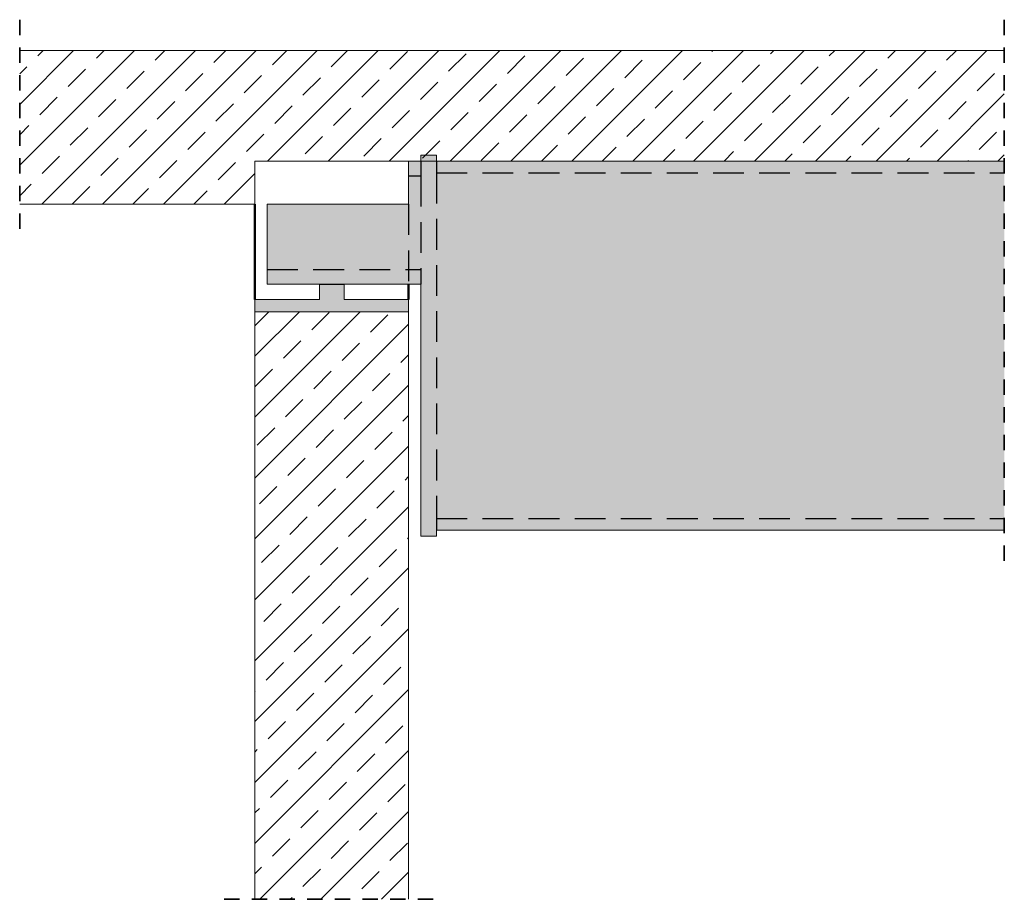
# Model space of a CAD drawing. Header units: millimetres. Extents: x -61 to 115, y -10 to 52.
# Tile 13 of 14: x 60.15 to 68.16, y 44.53 to 51.68. Entities that reach past the tile are written whole.
import ezdxf

# ---------------------------------------------------------------- set-up
doc = ezdxf.new("R2010")
doc.units = ezdxf.units.MM
doc.linetypes.add('HIDDEN', pattern=[0.375, 0.25, -0.125])
doc.linetypes.add('HIDDENX2', pattern=[0.75, 0.5, -0.25])
for name, color, linetype, lineweight in [('Achsen', 7, 'Continuous', 20), ('Bewehrung untere Lage', 7, 'Continuous', 20), ('Geschnittene Kanten', 7, 'Continuous', 20), ('Schraffuren', 7, 'Continuous', 20)]:
    doc.layers.add(name, color=color, linetype=linetype, lineweight=lineweight)
pattern_1 = [(45, (0, 0), (-0.2474874, 0.2474874), [0.2, -0.125]), (45, (-0.12374, 0.12374), (-0.2474874, 0.2474874), [])]

msp = doc.modelspace()

# ---------------------------------------------------------------- hatches: boundary and pattern name
at = {"layer": 'Schraffuren', "lineweight": 13}
h = msp.add_hatch(dxfattribs=at)
h.set_pattern_fill('bB', color=6, scale=0.01, angle=45, style=0, pattern_type=2)
h.set_pattern_definition(pattern_1)
h.paths.add_polyline_path([(62.064659, 50.534161), (68.157104, 50.534161), (68.157104, 51.434161), (60.152481, 51.434161), (60.152481, 50.184161), (62.064659, 50.184161)])
at = {"layer": 'Schraffuren', "lineweight": 13, "true_color": 0x4682b4}
for points in [[(62.164659, 49.534161), (63.414659, 49.534161), (63.414659, 50.534161), (63.314659, 50.534161), (63.314659, 50.184161), (62.164659, 50.184161)], [(63.414659, 47.484161), (63.539659, 47.484161), (63.539659, 50.584161), (63.414659, 50.584161)], [(63.539659, 47.534161), (68.157104, 47.534161), (68.157104, 50.534161), (63.539659, 50.534161)], [(62.589659, 49.409161), (62.789659, 49.409161), (62.789659, 49.534161), (62.589659, 49.534161)], [(62.064659, 49.309161), (63.314659, 49.309161), (63.314659, 49.409161), (62.064659, 49.409161)]]:
    msp.add_hatch(color=145, dxfattribs=at).paths.add_polyline_path(points)
at = {"layer": 'Schraffuren', "lineweight": 13}
h = msp.add_hatch(dxfattribs=at)
h.set_pattern_fill('bB', color=6, scale=0.01, angle=45, style=0, pattern_type=2)
h.set_pattern_definition(pattern_1)
h.paths.add_polyline_path([(62.064659, 44.533346), (63.314659, 44.533346), (63.314659, 49.309161), (62.064659, 49.309161)])

# ---------------------------------------------------------------- linework, layer by layer
at = {"color": 2, "linetype": 'HIDDEN', "lineweight": 35, "ltscale": 0.5}
for p, q in [((60.152481, 51.684161), (60.152481, 49.934161)), ((68.157104, 51.684161), (68.157104, 47.284161)), ((61.814659, 44.533346), (63.564659, 44.533346))]:
    msp.add_line(p, q, dxfattribs=at)
at = {"layer": 'Achsen', "color": 4, "linetype": 'Continuous', "lineweight": 50}
for p, q in [((62.064659, 50.184161), (62.064659, 49.409161)), ((63.314659, 49.534161), (63.314659, 49.409161))]:
    msp.add_line(p, q, dxfattribs=at)
at = {"layer": 'Bewehrung untere Lage', "color": 3, "linetype": 'HIDDENX2', "lineweight": 25, "ltscale": 0.5}
for p, q in [((63.414659, 50.534161), (63.414659, 50.414161)), ((63.539659, 50.534161), (63.539659, 50.439161)), ((63.539659, 50.439161), (63.539659, 47.629161)), ((63.539659, 50.439161), (68.157104, 50.439161)), ((63.314659, 50.414161), (63.414659, 50.414161)), ((63.414659, 50.414161), (63.414659, 49.654161)), ((63.314659, 50.184161), (63.314659, 49.534161)), ((62.164659, 49.654161), (63.414659, 49.654161)), ((63.414659, 49.654161), (63.414659, 49.534161)), ((62.589659, 49.534161), (62.789659, 49.534161)), ((63.539659, 47.629161), (63.539659, 47.534161)), ((63.539659, 47.629161), (68.157104, 47.629161))]:
    msp.add_line(p, q, dxfattribs=at)
at = {"layer": 'Geschnittene Kanten', "color": 5, "linetype": 'Continuous', "lineweight": 18}
for p, q in [((60.152481, 51.434161), (68.157104, 51.434161)), ((62.064659, 50.534161), (63.314659, 50.534161)), ((62.064659, 50.534161), (62.064659, 50.184161)), ((63.314659, 50.534161), (63.414659, 50.534161)), ((63.314659, 50.534161), (63.314659, 50.184161)), ((63.414659, 50.584161), (63.539659, 50.584161)), ((63.414659, 50.584161), (63.414659, 50.534161)), ((63.414659, 50.534161), (63.539659, 50.534161)), ((63.539659, 50.584161), (63.539659, 50.534161)), ((63.539659, 50.534161), (68.157104, 50.534161)), ((60.152481, 50.184161), (62.064659, 50.184161)), ((62.164659, 50.184161), (63.314659, 50.184161)), ((62.164659, 50.184161), (62.164659, 49.534161)), ((62.164659, 49.534161), (62.589659, 49.534161)), ((62.589659, 49.534161), (62.589659, 49.409161)), ((62.789659, 49.534161), (63.414659, 49.534161)), ((62.789659, 49.534161), (62.789659, 49.409161)), ((63.414659, 49.534161), (63.414659, 47.484161)), ((62.064659, 49.409161), (62.589659, 49.409161)), ((62.064659, 49.409161), (62.064659, 49.309161)), ((62.789659, 49.409161), (63.314659, 49.409161)), ((63.314659, 49.409161), (63.314659, 49.309161)), ((62.064659, 49.309161), (63.314659, 49.309161)), ((62.064659, 49.309161), (62.064659, 44.533346)), ((63.314659, 49.309161), (63.314659, 44.533346)), ((63.414659, 47.484161), (63.539659, 47.484161)), ((63.539659, 47.534161), (68.157104, 47.534161)), ((63.539659, 47.534161), (63.539659, 47.484161))]:
    msp.add_line(p, q, dxfattribs=at)

doc.saveas('drawing.dxf')
